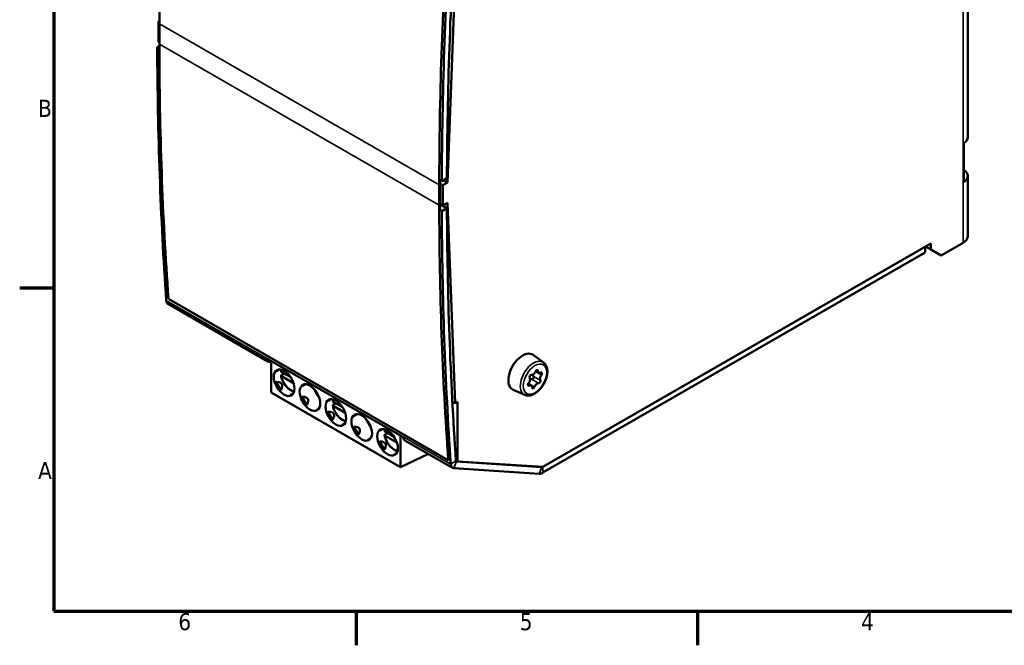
# Model space of a CAD drawing. Header units: millimetres. Extents: x -8 to 1688, y -8 to 1196.
# Tile 1 of 11: x 4 to 811, y 4 to 517. Entities that reach past the tile are written whole.
import ezdxf

# ---------------------------------------------------------------- set-up
doc = ezdxf.new("R2010")
doc.units = ezdxf.units.MM
doc.header["$LTSCALE"] = 4
for name, color, linetype, lineweight in [('Bordo (ISO)', 7, 'Continuous', 70), ('Simbolo (ISO)', 7, 'Continuous', 25), ('Visibile (ISO)', 7, 'Continuous', 50), ('Visibile sottile (ISO)', 7, 'Continuous', 35)]:
    doc.layers.add(name, color=color, linetype=linetype, lineweight=lineweight)
doc.styles.add('Testo nota (ISO)', font='tahoma.ttf')

# ---------------------------------------------------------------- blocks, each defined once
blk = doc.blocks.new('Bordi adel')
at = {"layer": 'Bordo (ISO)'}
for p, q in [((8, 289), (8, 8)), ((8, 74.25), (1, 74.25)), ((8, 8), (412, 8)), ((70, 8), (70, 1)), ((140, 8), (140, 1))]:
    blk.add_line(p, q, dxfattribs=at)
at = {"layer": 'Simbolo (ISO)', "char_height": 3.5, "style": 'Testo nota (ISO)'}
for s, insert, attachment_point in [('B', (7.6, 111.12), 6), ('A', (7.6, 36.87), 6), ('6', (34.83, 7.6), 2), ('5', (104.83, 7.6), 2), ('4', (174.83, 7.6), 2)]:
    blk.add_mtext(s, dxfattribs=dict(at, insert=insert, attachment_point=attachment_point))

msp = doc.modelspace()

# ---------------------------------------------------------------- linework, layer by layer
at = {"layer": 'Visibile (ISO)'}
for p, q in [((781.63, 827.53), (781.63, 420.88)), ((361.13, 554.94), (354.9, 383.59)), ((117.73, 515.76), (118.58, 516.25)), ((117.73, 515.76), (117.73, 499.08)), ((118.58, 515.27), (117.73, 515.76)), ((118.58, 513.81), (118.58, 497.13)), ((116.81, 494.63), (118.58, 495.65)), ((118.58, 493.6), (116.81, 494.63)), ((117.73, 499.08), (118.58, 498.59)), ((778.37, 383.94), (778.37, 415.82)), ((781.63, 389), (781.63, 339.7)), ((348.12, 364.95), (348.12, 381.63)), ((348.46, 385.75), (350.15, 384.78)), ((351.08, 381.39), (348.96, 382.6)), ((348.96, 382.12), (348.96, 365.44)), ((350.15, 384.78), (354.39, 387.22)), ((354.9, 383.59), (351.08, 381.39)), ((351.08, 364.71), (351.08, 381.39)), ((354.9, 383.59), (351.49, 385.55)), ((348.96, 365.93), (351.08, 364.71)), ((348.96, 365.82), (354.39, 362.69)), ((351.08, 364.71), (354.9, 366.91)), ((354.9, 366.91), (361.13, 202.74)), ((350.15, 360.25), (348.46, 361.22)), ((354.39, 362.69), (350.15, 360.25)), ((432.96, 150.41), (751.16, 333.65)), ((753.28, 327.48), (746.89, 331.19)), ((751.16, 328.74), (746.9, 331.2)), ((751.16, 333.65), (751.16, 328.74)), ((777.68, 334.2), (759.64, 323.82)), ((433.16, 150.52), (746.56, 331)), ((433.16, 145.62), (746.56, 326.1)), ((746.56, 326.1), (746.56, 331)), ((751.16, 328.74), (759.64, 323.82)), ((759.64, 323.82), (753.28, 327.48)), ((125.65, 284.02), (207.54, 236.86)), ((125.99, 288.16), (355.53, 155.98)), ((206.08, 239.48), (318.51, 174.73)), ((210.24, 236.43), (208.66, 236.53)), ((210.24, 237.08), (210.24, 211.29)), ((433.58, 236.03), (425.15, 242.17)), ((214.61, 228.96), (217.03, 230.36)), ((218.75, 225.73), (220.88, 226.96)), ((226.23, 223.88), (218.77, 228.18)), ((429.67, 227.54), (427.17, 228.98)), ((228.53, 219.12), (218.77, 224.75)), ((235.82, 216.75), (238.24, 218.15)), ((423.53, 217.13), (421.07, 218.54)), ((316.3, 150.21), (210.24, 211.29)), ((226.01, 209.21), (228.41, 210.61)), ((418.25, 209.42), (408.71, 213.63)), ((257.04, 204.53), (259.45, 205.93)), ((263.31, 202.53), (261.18, 201.3)), ((261.19, 203.75), (268.66, 199.45)), ((358.79, 204.09), (361.13, 202.74)), ((361.13, 202.74), (362.96, 203.79)), ((362.96, 203.79), (362.96, 154.74)), ((247.22, 197), (249.62, 198.39)), ((261.19, 200.31), (270.96, 194.69)), ((268.43, 184.78), (270.84, 186.18)), ((278.25, 192.31), (280.67, 193.72)), ((299.46, 180.1), (301.88, 181.5)), ((305.74, 178.1), (303.6, 176.87)), ((303.62, 179.32), (311.08, 175.02)), ((289.65, 172.57), (292.05, 173.96)), ((303.62, 175.88), (313.39, 170.26)), ((316.3, 176), (316.3, 150.21)), ((319.97, 172.12), (359, 149.64)), ((310.86, 160.35), (313.26, 161.75)), ((316.3, 150.21), (339.16, 161.07)), ((355.53, 155.98), (355.65, 156.05)), ((362.96, 154.74), (361.74, 155.44)), ((362.18, 154.79), (432.13, 150.24)), ((362.96, 154.74), (432.96, 150.41)), ((360.12, 149.31), (430.07, 144.76))]:
    msp.add_line(p, q, dxfattribs=at)
for centre, major_axis, ratio, start_param, end_param in [((2416.85, 1837.29), (-1621.97, -2816.6), 0.578093, 5.416073, 5.495853), ((2646.38, 1705.11), (1621.97, 2816.6), 0.578093, 2.27448, 2.354261), ((2899.96, 1840.85), (-1799.51, -3124.9), 0.578093, 5.419715, 5.491694), ((2899.96, 1840.85), (-1796.52, -3119.7), 0.578093, 5.419715, 5.491687), ((2666.61, 1975.22), (1799.51, 3124.9), 0.578093, 2.358421, 2.430399), ((2416.85, 1820.61), (-1621.97, -2816.6), 0.578093, 5.495853, 5.576189), ((768.13, 420.88), (13.5, 0), 0.575862, 5.573965, 6.283185), ((768.13, 389), (13.5, 0), 0.575862, 5.573965, 6.992405), ((2646.38, 1705.11), (-1621.38, -2815.56), 0.578093, 5.494595, 5.495853), ((2646.38, 1688.43), (1621.97, 2816.6), 0.578093, 2.354261, 2.434596), ((2646.38, 1688.43), (-1621.38, -2815.56), 0.578093, 5.495853, 5.497331), ((2899.96, 1840.85), (-1799.51, -3124.9), 0.578093, 5.500013, 5.571992), ((2899.96, 1840.85), (-1796.52, -3119.7), 0.578093, 5.50002, 5.571992), ((768.13, 339.7), (13.5, 0), 0.575862, 5.497787, 6.283185), ((129.25, 290.26), (-3.59, -6.24), 0.578093, 5.571992, 6.283185), ((416.41, 228.2), (-8.23, -14.3), 0.578093, 3.07957, 6.345208), ((211.13, 243.1), (-3.59, -6.24), 0.578093, 5.618062, 6.560504), ((226.59, 222.71), (-12.12, 6.35), 0.445687, 6.07903, 6.233415), ((424.94, 228.83), (-1.68, -2.92), 0.578093, 0.248539, 1.822638), ((427.91, 228.52), (0.75, 1.3), 0.578093, 5.484527, 8.105823), ((431.35, 230.46), (-1.68, -2.92), 0.578093, 5.484527, 7.058626), ((431.32, 226.46), (0.75, 1.3), 0.578093, 4.437329, 7.058626), ((226.59, 222.71), (10.85, 6.38), 0.953105, 2.909971, 3.358121), ((168.28, 189.13), (-50.78, -29.21), 0.204846, 2.82612, 3.457713), ((421.87, 218.2), (-0.75, -1.3), 0.578093, 4.437329, 7.058626), ((420.18, 220.7), (1.68, 2.92), 0.578093, 4.437329, 6.011428), ((423.18, 224.39), (-0.75, -1.3), 0.578093, 3.390132, 6.011428), ((428.26, 215.84), (1.68, 2.92), 0.578093, 0.248539, 1.822638), ((430.01, 220.27), (0.75, 1.3), 0.578093, 3.390132, 6.011428), ((433.01, 223.96), (-1.68, -2.92), 0.578093, 4.437329, 6.011428), ((247.8, 210.5), (-12.12, 6.35), 0.445687, 6.07903, 6.233415), ((253.51, 213.79), (5.99, -10.4), 0.578093, 4.403769, 5.021009), ((421.84, 214.21), (1.68, 2.92), 0.578093, 5.484527, 7.058626), ((425.29, 216.14), (-0.75, -1.3), 0.578093, 5.484527, 8.105823), ((226.59, 222.71), (0.58, 13.66), 0.444492, 3.193999, 3.3444), ((247.8, 210.5), (10.85, 6.38), 0.953105, 2.909971, 3.358121), ((189.49, 176.92), (-50.78, -29.21), 0.204846, 2.82612, 3.457713), ((269.02, 198.28), (-12.12, 6.35), 0.445687, 6.07903, 6.233415), ((247.8, 210.5), (0.58, 13.66), 0.444492, 3.193999, 3.3444), ((269.02, 198.28), (10.85, 6.38), 0.953105, 2.909971, 3.358121), ((210.7, 164.7), (-50.78, -29.21), 0.204846, 2.82612, 3.457713), ((290.23, 186.07), (-12.12, 6.35), 0.445687, 6.07903, 6.233415), ((295.94, 189.35), (5.99, -10.4), 0.578093, 4.403769, 5.021009), ((269.02, 198.28), (0.58, 13.66), 0.444492, 3.193999, 3.3444), ((290.23, 186.07), (10.85, 6.38), 0.953105, 2.909971, 3.358121), ((231.91, 152.49), (-50.78, -29.21), 0.204846, 2.82612, 3.457713), ((311.44, 173.85), (-12.12, 6.35), 0.445687, 6.07903, 6.233415), ((290.23, 186.07), (0.58, 13.66), 0.444492, 3.193999, 3.3444), ((311.44, 173.85), (10.85, 6.38), 0.953105, 2.909971, 3.358121), ((253.13, 140.27), (-50.78, -29.21), 0.204846, 2.82612, 3.457713), ((323.56, 178.36), (-3.59, -6.24), 0.578093, 5.618062, 6.283185), ((311.44, 173.85), (0.58, 13.66), 0.444492, 3.193999, 3.3444), ((362.59, 155.88), (-0.6, -1.04), 0.578093, 5.571992, 6.560504), ((362.59, 155.88), (-3.59, -6.24), 0.578093, 5.571992, 6.560504), ((433.16, 152.98), (-4.49, -7.8), 0.578093, 0.277319, 0.783464), ((433.16, 152.98), (-1.5, -2.6), 0.578093, 0.277319, 0.783464)]:
    msp.add_ellipse(centre, major_axis=major_axis, ratio=ratio, start_param=start_param, end_param=end_param, dxfattribs=at)
for centre in [(220.84, 219.4), (242.06, 207.19), (263.27, 194.97), (284.48, 182.76), (305.7, 170.54)]:
    msp.add_ellipse(centre, major_axis=(5.99, -10.4), ratio=0.578093, dxfattribs=at)
for points, knots in [([(418.25, 209.42), (419.14, 209.03), (420.11, 208.85), (422.21, 208.86), (423.34, 209.11), (425.7, 210.03), (426.93, 210.75), (429.29, 212.59), (430.42, 213.71), (432.46, 216.22), (433.37, 217.61), (434.9, 220.5), (435.52, 222.02), (436.4, 225.04), (436.67, 226.56), (436.78, 229.46), (436.63, 230.85), (435.88, 233.29), (435.29, 234.37), (434.2, 235.53), (433.9, 235.8), (433.58, 236.03)], [4.262422, 4.262422, 4.262422, 4.262422, 4.526993, 4.526993, 4.824387, 4.824387, 5.157936, 5.157936, 5.497717, 5.497717, 5.834472, 5.834472, 6.170228, 6.170228, 6.508074, 6.508074, 6.847957, 6.847957, 7.169809, 7.169809, 7.279969, 7.279969, 7.279969, 7.279969]), ([(214.63, 229.32), (214.62, 229.3), (214.6, 229.28), (214.59, 229.26), (214.58, 229.25), (214.57, 229.23), (214.56, 229.21), (214.55, 229.19), (214.54, 229.18), (214.53, 229.16), (214.53, 229.14), (214.52, 229.13), (214.51, 229.12), (214.51, 229.1), (214.5, 229.09), (214.5, 229.08), (214.49, 229.06), (214.49, 229.05), (214.49, 229.04), (214.49, 229.03), (214.48, 229.02), (214.48, 229.01), (214.48, 229), (214.48, 228.99), (214.48, 228.99), (214.48, 228.98), (214.48, 228.97), (214.49, 228.96), (214.49, 228.96), (214.49, 228.95), (214.49, 228.95), (214.5, 228.95), (214.5, 228.94), (214.5, 228.94), (214.51, 228.94), (214.51, 228.93), (214.52, 228.93), (214.52, 228.93), (214.53, 228.93), (214.53, 228.93), (214.54, 228.93), (214.55, 228.93), (214.55, 228.94), (214.56, 228.94), (214.57, 228.94), (214.57, 228.94), (214.58, 228.95), (214.59, 228.95), (214.6, 228.95), (214.6, 228.96), (214.6, 228.96), (214.61, 228.96)], [0, 0, 0, 0, 0.0526316, 0.0526316, 0.0526316, 0.1052632, 0.1052632, 0.1052632, 0.1578947, 0.1578947, 0.1578947, 0.2105263, 0.2105263, 0.2105263, 0.2631579, 0.2631579, 0.2631579, 0.3157895, 0.3157895, 0.3157895, 0.3684211, 0.3684211, 0.3684211, 0.4210526, 0.4210526, 0.4210526, 0.4736842, 0.4736842, 0.4736842, 0.5263158, 0.5263158, 0.5263158, 0.5789474, 0.5789474, 0.5789474, 0.6315789, 0.6315789, 0.6315789, 0.6842105, 0.6842105, 0.6842105, 0.7368421, 0.7368421, 0.7368421, 0.7894737, 0.7894737, 0.7894737, 0.8421053, 0.8421053, 0.8421053, 0.8707287, 0.8707287, 0.8707287, 0.8707287]), ([(218.41, 228.75), (218.41, 228.73), (218.4, 228.7), (218.4, 228.59), (218.44, 228.49), (218.56, 228.33), (218.66, 228.24), (218.77, 228.18)], [0.01268503, 0.01268503, 0.01268503, 0.01268503, 0.01478815, 0.01478815, 0.02230139, 0.02230139, 0.02990555, 0.02990555, 0.02990555, 0.02990555]), ([(218.78, 230.11), (218.74, 230), (218.7, 229.89), (218.56, 229.45), (218.47, 229.1), (218.41, 228.75)], [2.792848, 2.792848, 2.792848, 2.792848, 2.8344277, 2.8344277, 2.9544694, 2.9544694, 2.9544694, 2.9544694]), ([(218.77, 224.75), (218.66, 224.81), (218.56, 224.9), (218.44, 225.06), (218.4, 225.16), (218.4, 225.33), (218.44, 225.43), (218.55, 225.59), (218.65, 225.67), (218.75, 225.73)], [0.08984713, 0.08984713, 0.08984713, 0.08984713, 0.09745128, 0.09745128, 0.10496453, 0.10496453, 0.11239048, 0.11239048, 0.11975267, 0.11975267, 0.11975267, 0.11975267]), ([(218.41, 225.19), (218.58, 224.07), (218.9, 222.91), (219.78, 220.65), (220.34, 219.54), (221.67, 217.47), (222.42, 216.5), (224.06, 214.81), (224.95, 214.08), (226.78, 212.95), (227.73, 212.53), (228.81, 212.3), (228.94, 212.27), (229.07, 212.25)], [3.331415, 3.331415, 3.331415, 3.331415, 3.668791, 3.668791, 4.003428, 4.003428, 4.337315, 4.337315, 4.673155, 4.673155, 5.010775, 5.010775, 5.057266, 5.057266, 5.057266, 5.057266]), ([(422.56, 222.34), (422.7, 222.36), (422.84, 222.36), (423.2, 222.35), (423.45, 222.31), (423.69, 222.24)], [0.3207755, 0.3207755, 0.3207755, 0.3207755, 0.32828659, 0.32828659, 0.34124404, 0.34124404, 0.34124404, 0.34124404]), ([(423.69, 222.24), (423.89, 222.18), (424.1, 222.17), (424.51, 222.23), (424.72, 222.31), (425.1, 222.56), (425.26, 222.74), (425.37, 222.93)], [0.08298659, 0.08298659, 0.08298659, 0.08298659, 0.09402918, 0.09402918, 0.10516563, 0.10516563, 0.11630209, 0.11630209, 0.11630209, 0.11630209]), ([(425.15, 224.74), (424.98, 224.92), (424.82, 225.11), (424.6, 225.47), (424.51, 225.66), (424.45, 225.85)], [0.25204901, 0.25204901, 0.25204901, 0.25204901, 0.26500646, 0.26500646, 0.27561388, 0.27561388, 0.27561388, 0.27561388]), ([(425.37, 222.93), (425.48, 223.12), (425.55, 223.35), (425.59, 223.8), (425.56, 224.02), (425.42, 224.41), (425.3, 224.59), (425.15, 224.74)], [0.11630209, 0.11630209, 0.11630209, 0.11630209, 0.12743854, 0.12743854, 0.138575, 0.138575, 0.14961758, 0.14961758, 0.14961758, 0.14961758]), ([(235.84, 217.11), (235.83, 217.09), (235.82, 217.07), (235.81, 217.05), (235.79, 217.03), (235.78, 217.01), (235.77, 216.99), (235.76, 216.98), (235.76, 216.96), (235.75, 216.94), (235.74, 216.93), (235.73, 216.91), (235.73, 216.9), (235.72, 216.89), (235.72, 216.87), (235.71, 216.86), (235.71, 216.85), (235.7, 216.84), (235.7, 216.82), (235.7, 216.81), (235.7, 216.8), (235.7, 216.79), (235.7, 216.79), (235.69, 216.78), (235.7, 216.77), (235.7, 216.76), (235.7, 216.75), (235.7, 216.75), (235.7, 216.74), (235.7, 216.74), (235.71, 216.73), (235.71, 216.73), (235.71, 216.73), (235.72, 216.72), (235.72, 216.72), (235.72, 216.72), (235.73, 216.72), (235.73, 216.72), (235.74, 216.72), (235.75, 216.72), (235.75, 216.72), (235.76, 216.72), (235.77, 216.72), (235.77, 216.72), (235.78, 216.72), (235.79, 216.73), (235.79, 216.73), (235.8, 216.73), (235.81, 216.74), (235.81, 216.74), (235.82, 216.74), (235.82, 216.75)], [0, 0, 0, 0, 0.0526316, 0.0526316, 0.0526316, 0.1052632, 0.1052632, 0.1052632, 0.1578947, 0.1578947, 0.1578947, 0.2105263, 0.2105263, 0.2105263, 0.2631579, 0.2631579, 0.2631579, 0.3157895, 0.3157895, 0.3157895, 0.3684211, 0.3684211, 0.3684211, 0.4210526, 0.4210526, 0.4210526, 0.4736842, 0.4736842, 0.4736842, 0.5263158, 0.5263158, 0.5263158, 0.5789474, 0.5789474, 0.5789474, 0.6315789, 0.6315789, 0.6315789, 0.6842105, 0.6842105, 0.6842105, 0.7368421, 0.7368421, 0.7368421, 0.7894737, 0.7894737, 0.7894737, 0.8421053, 0.8421053, 0.8421053, 0.8707287, 0.8707287, 0.8707287, 0.8707287]), ([(226.01, 209.21), (226, 209.21), (225.99, 209.21), (225.98, 209.2), (225.96, 209.18), (225.95, 209.17), (225.94, 209.16), (225.94, 209.14), (225.94, 209.13), (225.94, 209.11), (225.95, 209.1), (225.97, 209.09), (226, 209.08), (226.03, 209.07), (226.06, 209.06), (226.1, 209.06), (226.14, 209.05), (226.2, 209.05), (226.26, 209.05), (226.31, 209.06), (226.33, 209.06)], [0.1324831, 0.1324831, 0.1324831, 0.1324831, 0.15, 0.2, 0.25, 0.3, 0.35, 0.4, 0.45, 0.5, 0.55, 0.6, 0.65, 0.7, 0.75, 0.8, 0.85, 0.9, 0.95, 1, 1, 1, 1]), ([(257.06, 204.89), (257.04, 204.87), (257.03, 204.85), (257.02, 204.83), (257.01, 204.81), (257, 204.8), (256.99, 204.78), (256.98, 204.76), (256.97, 204.74), (256.96, 204.73), (256.95, 204.71), (256.95, 204.7), (256.94, 204.68), (256.93, 204.67), (256.93, 204.66), (256.93, 204.64), (256.92, 204.63), (256.92, 204.62), (256.92, 204.61), (256.91, 204.6), (256.91, 204.59), (256.91, 204.58), (256.91, 204.57), (256.91, 204.56), (256.91, 204.55), (256.91, 204.55), (256.91, 204.54), (256.91, 204.53), (256.91, 204.53), (256.92, 204.52), (256.92, 204.52), (256.92, 204.51), (256.93, 204.51), (256.93, 204.51), (256.93, 204.5), (256.94, 204.5), (256.94, 204.5), (256.95, 204.5), (256.95, 204.5), (256.96, 204.5), (256.97, 204.5), (256.97, 204.5), (256.98, 204.5), (256.98, 204.51), (256.99, 204.51), (257, 204.51), (257.01, 204.51), (257.01, 204.52), (257.02, 204.52), (257.03, 204.52), (257.03, 204.53), (257.04, 204.53)], [0, 0, 0, 0, 0.0526316, 0.0526316, 0.0526316, 0.1052632, 0.1052632, 0.1052632, 0.1578947, 0.1578947, 0.1578947, 0.2105263, 0.2105263, 0.2105263, 0.2631579, 0.2631579, 0.2631579, 0.3157895, 0.3157895, 0.3157895, 0.3684211, 0.3684211, 0.3684211, 0.4210526, 0.4210526, 0.4210526, 0.4736842, 0.4736842, 0.4736842, 0.5263158, 0.5263158, 0.5263158, 0.5789474, 0.5789474, 0.5789474, 0.6315789, 0.6315789, 0.6315789, 0.6842105, 0.6842105, 0.6842105, 0.7368421, 0.7368421, 0.7368421, 0.7894737, 0.7894737, 0.7894737, 0.8421053, 0.8421053, 0.8421053, 0.8707287, 0.8707287, 0.8707287, 0.8707287]), ([(260.84, 204.32), (260.83, 204.3), (260.83, 204.27), (260.83, 204.16), (260.87, 204.06), (260.98, 203.9), (261.09, 203.81), (261.19, 203.75)], [0.01268503, 0.01268503, 0.01268503, 0.01268503, 0.01478815, 0.01478815, 0.02230139, 0.02230139, 0.02990555, 0.02990555, 0.02990555, 0.02990555]), ([(261.21, 205.68), (261.17, 205.57), (261.13, 205.45), (260.99, 205.01), (260.9, 204.67), (260.84, 204.32)], [2.792848, 2.792848, 2.792848, 2.792848, 2.8344277, 2.8344277, 2.9544694, 2.9544694, 2.9544694, 2.9544694]), ([(247.22, 197), (247.22, 197), (247.21, 196.99), (247.19, 196.98), (247.17, 196.97), (247.16, 196.95), (247.15, 196.94), (247.15, 196.93), (247.15, 196.91), (247.16, 196.9), (247.17, 196.89), (247.19, 196.87), (247.21, 196.86), (247.24, 196.86), (247.27, 196.85), (247.31, 196.84), (247.36, 196.84), (247.41, 196.84), (247.47, 196.84), (247.52, 196.84), (247.54, 196.84)], [0.1324831, 0.1324831, 0.1324831, 0.1324831, 0.15, 0.2, 0.25, 0.3, 0.35, 0.4, 0.45, 0.5, 0.55, 0.6, 0.65, 0.7, 0.75, 0.8, 0.85, 0.9, 0.95, 1, 1, 1, 1]), ([(261.19, 200.31), (261.09, 200.38), (260.98, 200.46), (260.87, 200.62), (260.83, 200.73), (260.83, 200.9), (260.86, 201), (260.98, 201.16), (261.07, 201.24), (261.18, 201.3)], [0.08984713, 0.08984713, 0.08984713, 0.08984713, 0.09745128, 0.09745128, 0.10496453, 0.10496453, 0.11239048, 0.11239048, 0.11975267, 0.11975267, 0.11975267, 0.11975267]), ([(260.84, 200.76), (261.01, 199.63), (261.32, 198.48), (262.21, 196.21), (262.77, 195.11), (264.09, 193.03), (264.85, 192.07), (266.49, 190.38), (267.37, 189.65), (269.21, 188.51), (270.16, 188.1), (271.23, 187.87), (271.36, 187.84), (271.49, 187.82)], [3.331415, 3.331415, 3.331415, 3.331415, 3.668791, 3.668791, 4.003428, 4.003428, 4.337315, 4.337315, 4.673155, 4.673155, 5.010775, 5.010775, 5.057266, 5.057266, 5.057266, 5.057266]), ([(278.27, 192.67), (278.26, 192.65), (278.24, 192.64), (278.23, 192.62), (278.22, 192.6), (278.21, 192.58), (278.2, 192.56), (278.19, 192.55), (278.18, 192.53), (278.17, 192.51), (278.17, 192.5), (278.16, 192.48), (278.15, 192.47), (278.15, 192.45), (278.14, 192.44), (278.14, 192.43), (278.13, 192.42), (278.13, 192.4), (278.13, 192.39), (278.13, 192.38), (278.12, 192.37), (278.12, 192.36), (278.12, 192.35), (278.12, 192.35), (278.12, 192.34), (278.12, 192.33), (278.12, 192.32), (278.12, 192.32), (278.13, 192.31), (278.13, 192.31), (278.13, 192.3), (278.13, 192.3), (278.14, 192.29), (278.14, 192.29), (278.15, 192.29), (278.15, 192.29), (278.16, 192.29), (278.16, 192.29), (278.17, 192.28), (278.17, 192.29), (278.18, 192.29), (278.18, 192.29), (278.19, 192.29), (278.2, 192.29), (278.21, 192.29), (278.21, 192.3), (278.22, 192.3), (278.23, 192.3), (278.24, 192.31), (278.24, 192.31), (278.24, 192.31), (278.25, 192.31)], [0, 0, 0, 0, 0.0526316, 0.0526316, 0.0526316, 0.1052632, 0.1052632, 0.1052632, 0.1578947, 0.1578947, 0.1578947, 0.2105263, 0.2105263, 0.2105263, 0.2631579, 0.2631579, 0.2631579, 0.3157895, 0.3157895, 0.3157895, 0.3684211, 0.3684211, 0.3684211, 0.4210526, 0.4210526, 0.4210526, 0.4736842, 0.4736842, 0.4736842, 0.5263158, 0.5263158, 0.5263158, 0.5789474, 0.5789474, 0.5789474, 0.6315789, 0.6315789, 0.6315789, 0.6842105, 0.6842105, 0.6842105, 0.7368421, 0.7368421, 0.7368421, 0.7894737, 0.7894737, 0.7894737, 0.8421053, 0.8421053, 0.8421053, 0.8707287, 0.8707287, 0.8707287, 0.8707287]), ([(268.43, 184.78), (268.43, 184.78), (268.42, 184.78), (268.4, 184.76), (268.39, 184.75), (268.37, 184.74), (268.37, 184.72), (268.36, 184.71), (268.36, 184.7), (268.37, 184.68), (268.38, 184.67), (268.4, 184.66), (268.42, 184.65), (268.45, 184.64), (268.49, 184.63), (268.53, 184.63), (268.57, 184.62), (268.62, 184.62), (268.69, 184.62), (268.73, 184.62), (268.76, 184.63)], [0.1324831, 0.1324831, 0.1324831, 0.1324831, 0.15, 0.2, 0.25, 0.3, 0.35, 0.4, 0.45, 0.5, 0.55, 0.6, 0.65, 0.7, 0.75, 0.8, 0.85, 0.9, 0.95, 1, 1, 1, 1]), ([(299.48, 180.46), (299.47, 180.44), (299.46, 180.42), (299.45, 180.4), (299.43, 180.38), (299.42, 180.36), (299.41, 180.35), (299.4, 180.33), (299.4, 180.31), (299.39, 180.3), (299.38, 180.28), (299.37, 180.27), (299.37, 180.25), (299.36, 180.24), (299.36, 180.22), (299.35, 180.21), (299.35, 180.2), (299.34, 180.19), (299.34, 180.18), (299.34, 180.17), (299.34, 180.16), (299.34, 180.15), (299.33, 180.14), (299.33, 180.13), (299.33, 180.12), (299.34, 180.11), (299.34, 180.11), (299.34, 180.1), (299.34, 180.1), (299.34, 180.09), (299.34, 180.09), (299.35, 180.08), (299.35, 180.08), (299.36, 180.08), (299.36, 180.07), (299.36, 180.07), (299.37, 180.07), (299.37, 180.07), (299.38, 180.07), (299.39, 180.07), (299.39, 180.07), (299.4, 180.07), (299.4, 180.07), (299.41, 180.07), (299.42, 180.08), (299.43, 180.08), (299.43, 180.08), (299.44, 180.09), (299.45, 180.09), (299.45, 180.09), (299.46, 180.1), (299.46, 180.1)], [0, 0, 0, 0, 0.0526316, 0.0526316, 0.0526316, 0.1052632, 0.1052632, 0.1052632, 0.1578947, 0.1578947, 0.1578947, 0.2105263, 0.2105263, 0.2105263, 0.2631579, 0.2631579, 0.2631579, 0.3157895, 0.3157895, 0.3157895, 0.3684211, 0.3684211, 0.3684211, 0.4210526, 0.4210526, 0.4210526, 0.4736842, 0.4736842, 0.4736842, 0.5263158, 0.5263158, 0.5263158, 0.5789474, 0.5789474, 0.5789474, 0.6315789, 0.6315789, 0.6315789, 0.6842105, 0.6842105, 0.6842105, 0.7368421, 0.7368421, 0.7368421, 0.7894737, 0.7894737, 0.7894737, 0.8421053, 0.8421053, 0.8421053, 0.8707287, 0.8707287, 0.8707287, 0.8707287]), ([(303.64, 181.24), (303.59, 181.13), (303.56, 181.02), (303.41, 180.58), (303.33, 180.24), (303.26, 179.89)], [2.792848, 2.792848, 2.792848, 2.792848, 2.8344277, 2.8344277, 2.9544694, 2.9544694, 2.9544694, 2.9544694]), ([(303.26, 179.89), (303.26, 179.86), (303.26, 179.84), (303.26, 179.73), (303.29, 179.63), (303.41, 179.47), (303.51, 179.38), (303.62, 179.32)], [0.01268503, 0.01268503, 0.01268503, 0.01268503, 0.01478815, 0.01478815, 0.02230139, 0.02230139, 0.02990555, 0.02990555, 0.02990555, 0.02990555]), ([(289.65, 172.57), (289.64, 172.57), (289.63, 172.56), (289.62, 172.55), (289.6, 172.54), (289.59, 172.52), (289.58, 172.51), (289.58, 172.49), (289.58, 172.48), (289.58, 172.47), (289.59, 172.45), (289.61, 172.44), (289.64, 172.43), (289.66, 172.42), (289.7, 172.42), (289.74, 172.41), (289.78, 172.41), (289.84, 172.4), (289.9, 172.41), (289.95, 172.41), (289.97, 172.41)], [0.1324831, 0.1324831, 0.1324831, 0.1324831, 0.15, 0.2, 0.25, 0.3, 0.35, 0.4, 0.45, 0.5, 0.55, 0.6, 0.65, 0.7, 0.75, 0.8, 0.85, 0.9, 0.95, 1, 1, 1, 1]), ([(303.62, 175.88), (303.51, 175.94), (303.41, 176.03), (303.29, 176.19), (303.26, 176.29), (303.26, 176.47), (303.29, 176.57), (303.4, 176.72), (303.5, 176.81), (303.6, 176.87)], [0.08984713, 0.08984713, 0.08984713, 0.08984713, 0.09745128, 0.09745128, 0.10496453, 0.10496453, 0.11239048, 0.11239048, 0.11975267, 0.11975267, 0.11975267, 0.11975267]), ([(303.26, 176.32), (303.43, 175.2), (303.75, 174.05), (304.63, 171.78), (305.2, 170.67), (306.52, 168.6), (307.27, 167.64), (308.92, 165.95), (309.8, 165.22), (311.63, 164.08), (312.58, 163.67), (313.66, 163.43), (313.79, 163.41), (313.92, 163.39)], [3.331415, 3.331415, 3.331415, 3.331415, 3.668791, 3.668791, 4.003428, 4.003428, 4.337315, 4.337315, 4.673155, 4.673155, 5.010775, 5.010775, 5.057266, 5.057266, 5.057266, 5.057266]), ([(310.86, 160.35), (310.86, 160.35), (310.85, 160.34), (310.83, 160.33), (310.81, 160.32), (310.8, 160.31), (310.79, 160.29), (310.79, 160.28), (310.79, 160.26), (310.8, 160.25), (310.81, 160.24), (310.83, 160.23), (310.85, 160.22), (310.88, 160.21), (310.91, 160.2), (310.95, 160.19), (311, 160.19), (311.05, 160.19), (311.11, 160.19), (311.16, 160.19), (311.18, 160.19)], [0.1324831, 0.1324831, 0.1324831, 0.1324831, 0.15, 0.2, 0.25, 0.3, 0.35, 0.4, 0.45, 0.5, 0.55, 0.6, 0.65, 0.7, 0.75, 0.8, 0.85, 0.9, 0.95, 1, 1, 1, 1])]:
    msp.add_open_spline(points, degree=3, knots=knots, dxfattribs=at)
for points in [[(214.68, 220.13), (214.67, 220.13), (214.65, 220.13), (214.62, 220.12), (214.6, 220.11), (214.58, 220.09), (214.56, 220.07), (214.54, 220.04), (214.52, 220), (214.51, 219.96), (214.5, 219.9), (214.49, 219.85), (214.48, 219.78), (214.48, 219.71), (214.48, 219.63), (214.49, 219.54), (214.5, 219.45), (214.52, 219.35), (214.54, 219.24), (214.56, 219.13), (214.59, 219.01), (214.62, 218.92), (214.63, 218.88)], [(217.3, 214.26), (217.33, 214.22), (217.4, 214.16), (217.49, 214.07), (217.57, 213.99), (217.65, 213.92), (217.73, 213.86), (217.8, 213.81), (217.87, 213.76), (217.94, 213.72), (218, 213.68), (218.06, 213.65), (218.12, 213.63), (218.17, 213.62), (218.21, 213.61), (218.25, 213.6), (218.29, 213.6), (218.32, 213.61), (218.35, 213.62), (218.37, 213.63), (218.39, 213.65), (218.4, 213.67), (218.4, 213.67)], [(235.89, 207.91), (235.88, 207.91), (235.86, 207.91), (235.83, 207.9), (235.81, 207.89), (235.79, 207.87), (235.77, 207.85), (235.75, 207.82), (235.73, 207.78), (235.72, 207.74), (235.71, 207.69), (235.7, 207.63), (235.7, 207.56), (235.69, 207.49), (235.7, 207.41), (235.7, 207.33), (235.71, 207.23), (235.73, 207.13), (235.75, 207.03), (235.78, 206.91), (235.81, 206.79), (235.83, 206.71), (235.84, 206.66)], [(238.51, 202.04), (238.54, 202.01), (238.61, 201.94), (238.7, 201.85), (238.79, 201.77), (238.87, 201.71), (238.94, 201.65), (239.01, 201.59), (239.08, 201.54), (239.15, 201.5), (239.22, 201.47), (239.28, 201.44), (239.33, 201.41), (239.38, 201.4), (239.43, 201.39), (239.47, 201.39), (239.5, 201.39), (239.53, 201.39), (239.56, 201.4), (239.58, 201.41), (239.6, 201.43), (239.61, 201.45), (239.62, 201.46)], [(257.1, 195.7), (257.09, 195.7), (257.07, 195.7), (257.05, 195.69), (257.02, 195.68), (257, 195.66), (256.98, 195.63), (256.96, 195.6), (256.95, 195.57), (256.93, 195.52), (256.92, 195.47), (256.91, 195.41), (256.91, 195.35), (256.91, 195.28), (256.91, 195.2), (256.92, 195.11), (256.93, 195.02), (256.94, 194.92), (256.96, 194.81), (256.99, 194.7), (257.02, 194.58), (257.04, 194.49), (257.06, 194.45)], [(259.72, 189.83), (259.76, 189.79), (259.82, 189.72), (259.91, 189.64), (260, 189.56), (260.08, 189.49), (260.15, 189.43), (260.23, 189.38), (260.3, 189.33), (260.37, 189.29), (260.43, 189.25), (260.49, 189.22), (260.54, 189.2), (260.59, 189.18), (260.64, 189.17), (260.68, 189.17), (260.71, 189.17), (260.75, 189.18), (260.77, 189.18), (260.79, 189.2), (260.81, 189.22), (260.83, 189.23), (260.83, 189.24)], [(278.32, 183.48), (278.31, 183.48), (278.29, 183.48), (278.26, 183.47), (278.24, 183.46), (278.22, 183.44), (278.2, 183.42), (278.18, 183.39), (278.16, 183.35), (278.15, 183.31), (278.14, 183.26), (278.13, 183.2), (278.12, 183.13), (278.12, 183.06), (278.12, 182.98), (278.13, 182.9), (278.14, 182.8), (278.16, 182.7), (278.18, 182.59), (278.2, 182.48), (278.23, 182.36), (278.26, 182.27), (278.27, 182.23)], [(280.94, 177.61), (280.97, 177.58), (281.04, 177.51), (281.13, 177.42), (281.21, 177.34), (281.29, 177.27), (281.37, 177.21), (281.44, 177.16), (281.51, 177.11), (281.58, 177.07), (281.64, 177.03), (281.7, 177.01), (281.76, 176.98), (281.81, 176.97), (281.85, 176.96), (281.89, 176.95), (281.93, 176.95), (281.96, 176.96), (281.99, 176.97), (282.01, 176.98), (282.03, 177), (282.04, 177.02), (282.04, 177.03)], [(299.53, 171.27), (299.52, 171.27), (299.5, 171.26), (299.47, 171.26), (299.45, 171.24), (299.43, 171.23), (299.41, 171.2), (299.39, 171.17), (299.37, 171.13), (299.36, 171.09), (299.35, 171.04), (299.34, 170.98), (299.34, 170.92), (299.33, 170.84), (299.34, 170.77), (299.34, 170.68), (299.35, 170.59), (299.37, 170.49), (299.39, 170.38), (299.42, 170.26), (299.45, 170.14), (299.47, 170.06), (299.48, 170.01)], [(302.15, 165.4), (302.18, 165.36), (302.25, 165.29), (302.34, 165.2), (302.43, 165.13), (302.51, 165.06), (302.58, 165), (302.65, 164.94), (302.72, 164.9), (302.79, 164.85), (302.86, 164.82), (302.92, 164.79), (302.97, 164.77), (303.02, 164.75), (303.06, 164.74), (303.1, 164.74), (303.14, 164.74), (303.17, 164.74), (303.2, 164.75), (303.22, 164.77), (303.24, 164.79), (303.25, 164.8), (303.26, 164.81)]]:
    msp.add_open_spline(points, degree=3, dxfattribs=at)
at = {"layer": 'Visibile sottile (ISO)'}
for p, q in [((777.68, 334.2), (777.68, 903.22)), ((118.58, 513.81), (348.12, 381.63)), ((118.58, 497.13), (348.12, 364.95)), ((357.52, 152.51), (124.17, 286.89)), ((208.66, 236.53), (209.11, 237.73)), ((214.63, 229.32), (216.34, 230.31)), ((431.84, 225.69), (426.95, 228.51)), ((428.97, 229.12), (427.89, 229.74)), ((214.63, 218.88), (217.3, 214.26)), ((214.68, 220.13), (218.4, 213.67)), ((235.84, 217.11), (237.55, 218.1)), ((426.2, 216.05), (421.28, 218.88)), ((429.47, 218.91), (423.69, 222.24)), ((430.94, 221.41), (425.15, 224.74)), ((226.33, 209.06), (228.02, 210.04)), ((421.86, 216.97), (420.81, 217.58)), ((235.84, 206.66), (238.51, 202.04)), ((235.89, 207.91), (239.62, 201.46)), ((257.06, 204.89), (258.76, 205.88)), ((247.54, 196.84), (249.23, 197.82)), ((257.06, 194.45), (259.72, 189.83)), ((257.1, 195.7), (260.83, 189.24)), ((278.27, 192.67), (279.98, 193.66)), ((268.76, 184.63), (270.45, 185.61)), ((278.27, 182.23), (280.94, 177.61)), ((278.32, 183.48), (282.04, 177.03)), ((299.48, 180.46), (301.19, 181.45)), ((289.97, 172.41), (291.66, 173.39)), ((299.48, 170.01), (302.15, 165.4)), ((299.53, 171.27), (303.26, 164.81)), ((311.18, 160.19), (312.87, 161.17)), ((361.75, 155.32), (357.52, 152.51)), ((362.18, 154.79), (360.12, 149.31)), ((361.85, 154.98), (362.18, 154.79)), ((432.13, 150.24), (430.07, 144.76)), ((431.69, 150.49), (432.13, 150.24)), ((433.16, 150.52), (433.16, 145.62))]:
    msp.add_line(p, q, dxfattribs=at)
for centre, major_axis, start_param, end_param in [((425.44, 223), (7.68, 13.33), 6.221162, 9.486801), ((225.93, 222.34), (-5.16, 8.97), 0.321144, 0.583015), ((225.93, 222.34), (5.16, -8.97), 4.133242, 5.962042), ((268.36, 197.9), (-5.16, 8.97), 0.321144, 0.583015), ((268.36, 197.9), (5.16, -8.97), 4.133242, 5.962042), ((310.79, 173.47), (-5.16, 8.97), 0.321144, 0.583015), ((310.79, 173.47), (5.16, -8.97), 4.133242, 5.962042)]:
    msp.add_ellipse(centre, major_axis=major_axis, ratio=0.578093, start_param=start_param, end_param=end_param, dxfattribs=at)
msp.add_ellipse((426.6, 222.33), major_axis=(-6.78, -11.78), ratio=0.578093, dxfattribs=at)

# ---------------------------------------------------------------- block references
at = {"xscale": 4, "yscale": 4, "zscale": 4}
msp.add_blockref('Bordi adel', (0, 0), dxfattribs=at)

doc.saveas('drawing.dxf')
